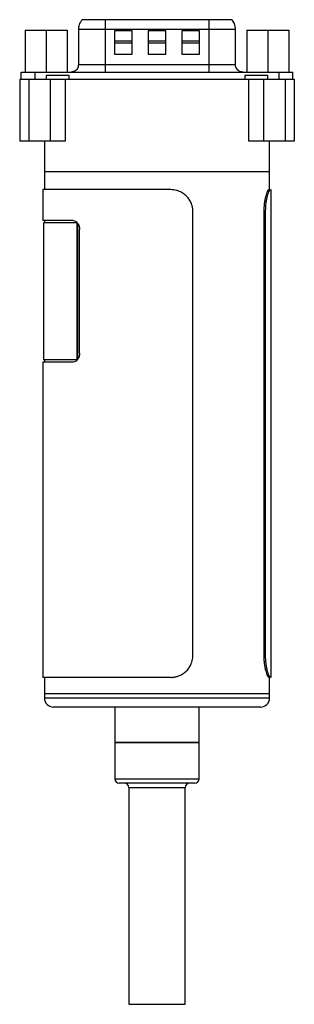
# Model space of a CAD drawing. Header units: inches. Extents: x 3.16 to 12.52, y 1.38 to 9.55.
# Tile 3 of 7: x 11.91 to 12.52, y 3.47 to 5.66. Entities that reach past the tile are written whole.
import ezdxf

# ---------------------------------------------------------------- set-up
doc = ezdxf.new("R2010")
doc.units = ezdxf.units.IN
doc.header["$MEASUREMENT"] = 0

msp = doc.modelspace()

# ---------------------------------------------------------------- linework, layer by layer
at = {"color": 7, "linetype": 'Continuous', "lineweight": 25}
for p, q in [((12.102, 5.661), (12.0505, 5.661)), ((12.102, 5.661), (12.102, 5.6399)), ((12.3324, 5.661), (12.102, 5.661)), ((12.3324, 5.661), (12.3324, 5.6399)), ((12.3839, 5.661), (12.3324, 5.661)), ((11.9245, 5.6384), (11.9245, 5.5449)), ((11.9245, 5.6384), (11.9712, 5.6384)), ((11.9712, 5.6384), (11.9712, 5.5449)), ((11.9712, 5.6384), (12.018, 5.6384)), ((12.018, 5.6384), (12.018, 5.5449)), ((12.0426, 5.6399), (12.0426, 5.5606)), ((12.102, 5.6399), (12.0426, 5.6399)), ((12.102, 5.6399), (12.102, 5.5606)), ((12.3324, 5.6399), (12.102, 5.6399)), ((12.1621, 5.6369), (12.1227, 5.6369)), ((12.1227, 5.6369), (12.1227, 5.5846)), ((12.1621, 5.5846), (12.1621, 5.6369)), ((12.2369, 5.6369), (12.1975, 5.6369)), ((12.1975, 5.6369), (12.1975, 5.5846)), ((12.2369, 5.5846), (12.2369, 5.6369)), ((12.3117, 5.6369), (12.2723, 5.6369)), ((12.2723, 5.6369), (12.2723, 5.5846)), ((12.3117, 5.5846), (12.3117, 5.6369)), ((12.3324, 5.6399), (12.3324, 5.5606)), ((12.3918, 5.6399), (12.3324, 5.6399)), ((12.3918, 5.5606), (12.3918, 5.6399)), ((12.4165, 5.6384), (12.4165, 5.5449)), ((12.4165, 5.6384), (12.4632, 5.6384)), ((12.4632, 5.6384), (12.4632, 5.5449)), ((12.4632, 5.6384), (12.51, 5.6384)), ((12.51, 5.6384), (12.51, 5.5449)), ((12.1621, 5.6137), (12.1227, 5.6137)), ((12.2369, 5.6137), (12.1975, 5.6137)), ((12.3117, 5.6137), (12.2723, 5.6137)), ((12.1227, 5.6098), (12.1621, 5.6098)), ((12.1975, 5.6098), (12.2369, 5.6098)), ((12.2723, 5.6098), (12.3117, 5.6098)), ((12.1227, 5.5846), (12.1621, 5.5846)), ((12.1975, 5.5846), (12.2369, 5.5846)), ((12.2723, 5.5846), (12.3117, 5.5846)), ((11.9153, 5.5291), (11.9153, 5.5449)), ((11.9468, 5.5291), (11.9468, 5.5449)), ((11.9468, 5.5449), (12.4876, 5.5449)), ((12.102, 5.5606), (12.0426, 5.5606)), ((12.102, 5.5606), (12.102, 5.5449)), ((12.3324, 5.5606), (12.102, 5.5606)), ((12.3324, 5.5606), (12.3324, 5.5449)), ((12.3918, 5.5606), (12.3324, 5.5606)), ((12.4876, 5.5449), (12.4876, 5.5291)), ((12.5191, 5.5291), (12.5191, 5.5449)), ((11.9122, 5.5291), (11.9122, 5.3913)), ((11.9122, 5.5291), (11.9322, 5.5291)), ((11.9322, 5.5291), (11.9322, 5.3913)), ((11.9322, 5.5291), (11.9808, 5.5291)), ((12.0223, 5.537), (11.9711, 5.537)), ((11.9711, 5.537), (11.9711, 5.5291)), ((11.9808, 5.3913), (11.9808, 5.5291)), ((11.9808, 5.5291), (12.013, 5.5291)), ((12.013, 5.5291), (12.013, 5.3913)), ((12.013, 5.5291), (12.4215, 5.5291)), ((12.0223, 5.5291), (12.0223, 5.537)), ((12.4633, 5.537), (12.4121, 5.537)), ((12.4121, 5.537), (12.4121, 5.5291)), ((12.4215, 5.3913), (12.4215, 5.5291)), ((12.4215, 5.5291), (12.4536, 5.5291)), ((12.4536, 5.5291), (12.4536, 5.3913)), ((12.4536, 5.5291), (12.5022, 5.5291)), ((12.4633, 5.5291), (12.4633, 5.537)), ((12.5022, 5.5291), (12.5022, 5.3913)), ((12.5022, 5.5291), (12.5222, 5.5291)), ((12.5222, 5.5291), (12.5222, 5.3913)), ((11.9322, 5.3913), (11.9122, 5.3913)), ((11.9808, 5.3913), (11.9322, 5.3913)), ((11.9672, 5.3913), (11.9672, 5.3224)), ((12.013, 5.3913), (11.9808, 5.3913)), ((12.4536, 5.3913), (12.4215, 5.3913)), ((12.5022, 5.3913), (12.4536, 5.3913)), ((12.4672, 5.3224), (12.4672, 5.3913)), ((12.5222, 5.3913), (12.5022, 5.3913)), ((11.9672, 5.3224), (11.9672, 5.2831)), ((12.2172, 5.3224), (11.9672, 5.3224)), ((12.0405, 5.3224), (11.9672, 5.3224)), ((12.4672, 5.3224), (12.0405, 5.3224)), ((12.4672, 5.3224), (12.2172, 5.3224)), ((12.4672, 5.2831), (12.4672, 5.3224)), ((11.9637, 5.2831), (11.9637, 5.2142)), ((12.2478, 5.2831), (11.9637, 5.2831)), ((12.4654, 5.2831), (12.4689, 5.2831)), ((12.4707, 4.1974), (12.4707, 5.2831)), ((12.2972, 4.2474), (12.2972, 5.2331)), ((12.4545, 5.2331), (12.4545, 4.2474)), ((12.4545, 5.2331), (12.4578, 5.2331)), ((12.4578, 5.2331), (12.4578, 4.2474)), ((12.031, 5.2142), (11.9637, 5.2142)), ((11.9653, 5.2092), (11.9653, 4.9041)), ((12.0398, 5.2092), (11.9653, 5.2092)), ((11.9672, 5.2142), (11.9672, 5.2092)), ((12.0398, 4.9041), (12.0398, 5.2092)), ((12.04, 5.2092), (12.0398, 5.2092)), ((12.0412, 4.9055), (12.0412, 5.2078)), ((12.0451, 4.9189), (12.0451, 5.1945)), ((11.9637, 4.8992), (11.9637, 4.1974)), ((12.031, 4.8992), (11.9637, 4.8992)), ((12.0398, 4.9041), (11.9653, 4.9041)), ((11.9672, 4.9041), (11.9672, 4.8992)), ((12.04, 4.9041), (12.0398, 4.9041)), ((12.4545, 4.2474), (12.4578, 4.2474)), ((12.2478, 4.1974), (11.9637, 4.1974)), ((11.9672, 4.1974), (11.9672, 4.161)), ((12.4654, 4.1974), (12.4689, 4.1974)), ((12.4672, 4.161), (12.4672, 4.1974)), ((11.9672, 4.161), (11.9672, 4.1512)), ((12.0405, 4.161), (11.9672, 4.161)), ((12.0405, 4.1512), (11.9672, 4.1512)), ((12.4672, 4.161), (12.0405, 4.161)), ((12.4672, 4.1512), (12.0405, 4.1512)), ((12.4672, 4.1512), (12.4672, 4.161)), ((12.0544, 4.1315), (11.9869, 4.1315)), ((12.4476, 4.1315), (12.0544, 4.1315)), ((12.1235, 4.1315), (12.1235, 4.0528)), ((12.311, 4.0528), (12.311, 4.1315)), ((12.1235, 4.0528), (12.1235, 3.9718)), ((12.1235, 4.0528), (12.311, 4.0528)), ((12.1509, 4.0528), (12.1235, 4.0528)), ((12.311, 4.0528), (12.1509, 4.0528)), ((12.311, 3.9718), (12.311, 4.0528)), ((12.1235, 3.9718), (12.311, 3.9718)), ((12.301, 3.9618), (12.1335, 3.9618)), ((12.1547, 3.9518), (12.1547, 3.4698)), ((12.2797, 3.9518), (12.1547, 3.9518)), ((12.2797, 3.4698), (12.2797, 3.9518)), ((12.1547, 3.4698), (12.2797, 3.4698))]:
    msp.add_line(p, q, dxfattribs=at)
for centre, radius, start, end in [((11.9869, 4.1512), 0.0197, 180, 270), ((12.4476, 4.1512), 0.0197, 270, 0), ((12.1335, 3.9718), 0.01, 180, 270), ((12.301, 3.9718), 0.01, 270, 0), ((12.1447, 3.9518), 0.01, 0, 90), ((12.2897, 3.9518), 0.01, 90, 180)]:
    msp.add_arc(centre, radius, start, end, dxfattribs=at)
for points, knots in [([(12.0508, 5.6614), (12.0481, 5.6577), (12.0434, 5.651), (12.0429, 5.643), (12.0426, 5.6394)], [0, 0, 0, 0, 0.56, 1, 1, 1, 1]), ([(12.3918, 5.6394), (12.3914, 5.644), (12.3906, 5.6521), (12.3858, 5.6585), (12.3836, 5.6614)], [0, 0, 0, 0, 0.56, 1, 1, 1, 1]), ([(12.0426, 5.5611), (12.0425, 5.5596), (12.0424, 5.5566), (12.0404, 5.5522), (12.037, 5.5482), (12.0323, 5.5454), (12.0286, 5.5451), (12.0268, 5.5449)], [0, 0, 0, 0, 0.175419, 0.365273, 0.561988, 0.789565, 1, 1, 1, 1]), ([(12.4076, 5.5449), (12.4061, 5.545), (12.403, 5.5453), (12.3986, 5.5474), (12.3948, 5.5509), (12.3922, 5.5557), (12.3919, 5.5594), (12.3918, 5.5611)], [0, 0, 0, 0, 0.1774, 0.368501, 0.565414, 0.791831, 1, 1, 1, 1]), ([(12.2972, 5.2331), (12.2972, 5.2342), (12.2972, 5.2364), (12.2968, 5.2396), (12.2963, 5.2428), (12.2956, 5.246), (12.2947, 5.2491), (12.2934, 5.2527), (12.2916, 5.2567), (12.2883, 5.2623), (12.2832, 5.2687), (12.277, 5.2739), (12.2714, 5.2772), (12.2665, 5.2796), (12.2609, 5.2815), (12.2544, 5.2828), (12.25, 5.283), (12.2478, 5.2831)], [0, 0, 0, 0, 0.041798, 0.083205, 0.124403, 0.165575, 0.206906, 0.248578, 0.310815, 0.373136, 0.497854, 0.622908, 0.685626, 0.748426, 0.832299, 0.915685, 1, 1, 1, 1]), ([(12.4654, 5.2831), (12.465, 5.2831), (12.4646, 5.2827), (12.4638, 5.2818), (12.4635, 5.2814), (12.463, 5.2804), (12.4627, 5.2799), (12.4612, 5.2767), (12.4599, 5.2731), (12.4581, 5.2661), (12.4575, 5.2636), (12.4565, 5.2581), (12.456, 5.2553), (12.4549, 5.2461), (12.4545, 5.2397), (12.4545, 5.2331)], [0, 0, 0, 0, 0.125, 0.125, 0.1875, 0.1875, 0.25, 0.25, 0.5, 0.5, 0.625, 0.625, 0.75, 0.75, 1, 1, 1, 1]), ([(12.4689, 5.2831), (12.4687, 5.283), (12.4685, 5.283), (12.468, 5.2827), (12.4675, 5.2821), (12.467, 5.2814), (12.4664, 5.2805), (12.4657, 5.2791), (12.4649, 5.2772), (12.4636, 5.2739), (12.462, 5.2687), (12.4606, 5.2623), (12.4596, 5.2567), (12.4589, 5.2517), (12.4583, 5.2461), (12.4579, 5.2396), (12.4578, 5.2353), (12.4578, 5.2331)], [0, 0, 0, 0, 0.042381, 0.084357, 0.1261, 0.167789, 0.2096, 0.251709, 0.314497, 0.377227, 0.502282, 0.626999, 0.689308, 0.751557, 0.834513, 0.916837, 1, 1, 1, 1]), ([(12.031, 5.2142), (12.0328, 5.2142), (12.0346, 5.2137), (12.0372, 5.2122), (12.038, 5.2116), (12.0395, 5.2101), (12.0402, 5.2093), (12.0422, 5.2066), (12.0433, 5.2044), (12.0448, 5.1996), (12.0451, 5.1971), (12.0451, 5.1945)], [0, 0, 0, 0, 0.25, 0.25, 0.375, 0.375, 0.5, 0.5, 0.75, 0.75, 1, 1, 1, 1]), ([(12.0451, 4.9189), (12.0451, 4.9163), (12.0448, 4.9137), (12.0437, 4.9102), (12.0432, 4.909), (12.0422, 4.9069), (12.0416, 4.9059), (12.0402, 4.9041), (12.0395, 4.9032), (12.038, 4.9018), (12.0372, 4.9012), (12.0346, 4.8997), (12.0328, 4.8992), (12.031, 4.8992)], [0, 0, 0, 0, 0.25, 0.25, 0.375, 0.375, 0.5, 0.5, 0.625, 0.625, 0.75, 0.75, 1, 1, 1, 1]), ([(12.2478, 4.1974), (12.2489, 4.1975), (12.2511, 4.1975), (12.2544, 4.1978), (12.2576, 4.1984), (12.2608, 4.1991), (12.2639, 4.2001), (12.2675, 4.2014), (12.2714, 4.2033), (12.277, 4.2066), (12.2832, 4.2118), (12.2883, 4.2182), (12.2916, 4.2238), (12.2938, 4.2288), (12.2957, 4.2344), (12.297, 4.2409), (12.2971, 4.2452), (12.2972, 4.2474)], [0, 0, 0, 0, 0.042381, 0.084357, 0.1261, 0.167789, 0.2096, 0.251709, 0.314497, 0.377227, 0.502282, 0.626999, 0.689308, 0.751557, 0.834513, 0.916837, 1, 1, 1, 1]), ([(12.4545, 4.2474), (12.4545, 4.2441), (12.4546, 4.2409), (12.4549, 4.2361), (12.455, 4.2345), (12.4553, 4.2314), (12.4555, 4.2298), (12.4564, 4.2222), (12.4575, 4.2167), (12.4593, 4.2098), (12.4599, 4.2077), (12.4612, 4.204), (12.4618, 4.2025), (12.4636, 4.1987), (12.4646, 4.1974), (12.4654, 4.1974)], [0, 0, 0, 0, 0.125, 0.125, 0.1875, 0.1875, 0.25, 0.25, 0.5, 0.5, 0.625, 0.625, 0.75, 0.75, 1, 1, 1, 1]), ([(12.4578, 4.2474), (12.4578, 4.2463), (12.4578, 4.2441), (12.4579, 4.2409), (12.4581, 4.2377), (12.4583, 4.2345), (12.4586, 4.2314), (12.459, 4.2278), (12.4596, 4.2238), (12.4606, 4.2182), (12.462, 4.2118), (12.4636, 4.2066), (12.4649, 4.2033), (12.4659, 4.2009), (12.467, 4.199), (12.468, 4.1977), (12.4686, 4.1975), (12.4689, 4.1974)], [0, 0, 0, 0, 0.041798, 0.083205, 0.124403, 0.165575, 0.206906, 0.248578, 0.310815, 0.373136, 0.497854, 0.622908, 0.685626, 0.748426, 0.832299, 0.915685, 1, 1, 1, 1])]:
    msp.add_open_spline(points, degree=3, knots=knots, dxfattribs=at)
for points in [[(11.9153, 5.5449), (11.9158, 5.5449), (11.9168, 5.5449), (11.924, 5.5449), (11.9344, 5.5449), (11.9427, 5.5449), (11.9468, 5.5449)], [(12.4876, 5.5449), (12.4917, 5.5449), (12.5, 5.5449), (12.5104, 5.5449), (12.5177, 5.5449), (12.5186, 5.5449), (12.5191, 5.5449)]]:
    msp.add_open_spline(points, degree=3, dxfattribs=at)

doc.saveas('drawing.dxf')
